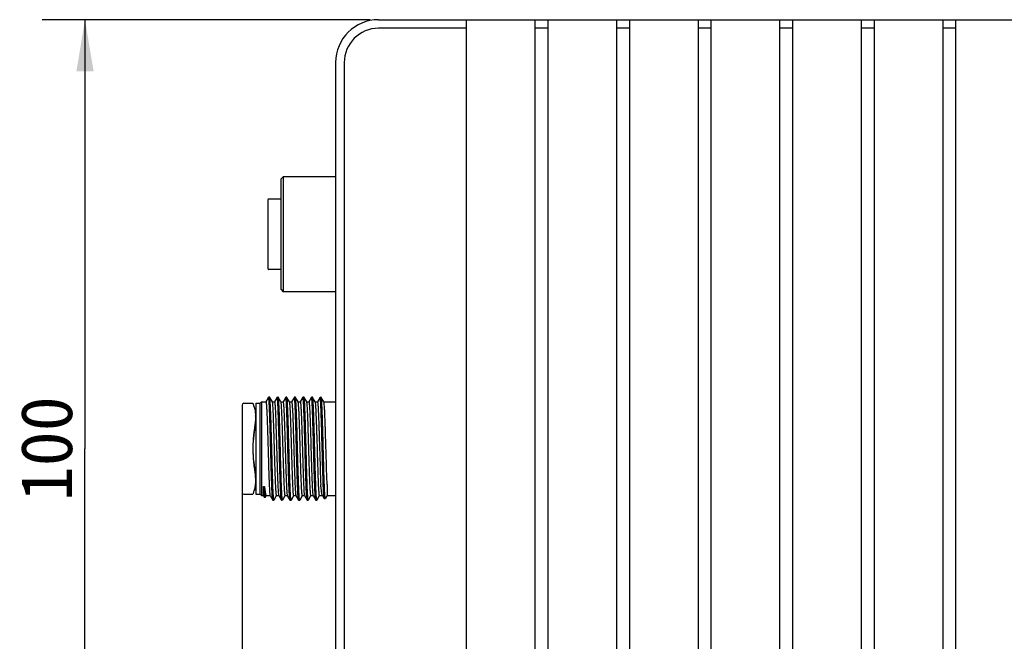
# Model space of a CAD drawing. Header units: millimetres. Extents: x 94 to 391, y 131 to 225.
# Tile 2 of 7: x 94 to 151, y 173 to 209. Entities that reach past the tile are written whole.
import ezdxf

# ---------------------------------------------------------------- set-up
doc = ezdxf.new("R2010")
doc.units = ezdxf.units.MM
doc.header["$LTSCALE"] = 23.1
doc.layers.get('0').update_dxf_attribs({"linetype": 'CONTINUOUS'})
for name, color, linetype in [('00_COMPONENTS', 7, 'CONTINUOUS'), ('03_ALL_AXES', 7, 'CONTINUOUS'), ('10_ALL_CHAMFER', 7, 'CONTINUOUS'), ('51__DRAFT_DIMS', 7, 'CONTINUOUS')]:
    doc.layers.add(name, color=color, linetype=linetype)
doc.styles.get("Standard").update_dxf_attribs({"font": 'simfang.ttf'})
doc.dimstyles.new('DIMSTYLE_1', dxfattribs={"dimtxt": 3, "dimasz": 3, "dimexe": 2.5, "dimexo": 0.5, "dimgap": 0.75, "dimtad": 1, "dimlfac": 2, "dimdsep": 46, "dimtxsty": 'STANDARD', "dimblk": '_FILLED', "dimblk1": '_FILLED', "dimblk2": '_FILLED', "dimcen": 0.09, "dimclrt": 3, "dimazin": 2, "dimtp": 0.5, "dimtm": 0.5, "dimtfac": 1, "dimtofl": 0, "dimtmove": 0, "dimatfit": 3, "dimldrblk": '_FILLED', "dimfxl": 1, "dimtolj": 1, "dimarcsym": 0})
doc.dimstyles.new('DIMSTYLE_2', dxfattribs={"dimtxt": 3, "dimasz": 3, "dimexe": 2.5, "dimexo": 0.5, "dimgap": 0.75, "dimtad": 1, "dimlfac": 2, "dimdsep": 46, "dimtxsty": 'STANDARD', "dimblk": '_FILLED', "dimblk1": '_FILLED', "dimblk2": '_FILLED', "dimcen": 0.09, "dimclrt": 3, "dimazin": 2, "dimtp": 0.3, "dimtm": 0.3, "dimtfac": 1, "dimtofl": 0, "dimtmove": 0, "dimatfit": 3, "dimldrblk": '_FILLED', "dimfxl": 1, "dimtolj": 1, "dimarcsym": 0})

# ---------------------------------------------------------------- blocks, each defined once
blk = doc.blocks.new('_FILLED')
at = {"color": 0, "linetype": 'ByBlock'}
blk.add_solid([(0, 0), (-1, 0.167), (-1, -0.167)], dxfattribs=at)
blk = doc.blocks.new('*D2')
at = {"layer": '51__DRAFT_DIMS', "color": 4, "transparency": 16777216}
for p, q in [((114.005, 208.8), (94.907, 208.8)), ((97.407, 208.8), (97.407, 183.8)), ((97.407, 158.8), (97.407, 183.8)), ((114.005, 158.8), (94.907, 158.8))]:
    blk.add_line(p, q, dxfattribs=at)
at = {"layer": '51__DRAFT_DIMS', "color": 4, "transparency": 16777216, "xscale": 3, "yscale": 3, "zscale": 3}
for p, rotation in [((97.407, 208.8), 90), ((97.407, 158.8), 270)]:
    blk.add_blockref('_FILLED', p, dxfattribs=dict(at, rotation=rotation))
at = {"layer": '51__DRAFT_DIMS', "color": 3, "transparency": 16777216, "insert": (93.657, 183.8), "char_height": 3, "width": 6.60938, "attachment_point": 2, "rotation": 90, "line_spacing_factor": 0.9}
blk.add_mtext('100', dxfattribs=at)
blk = doc.blocks.new('*D3')
at = {"layer": '51__DRAFT_DIMS', "color": 4, "transparency": 16777216}
for p, q in [((106.555, 181.497), (106.555, 136.363)), ((212.005, 160.8), (212.005, 136.363)), ((106.555, 138.863), (159.28, 138.863)), ((212.005, 138.863), (159.28, 138.863))]:
    blk.add_line(p, q, dxfattribs=at)
at = {"layer": '51__DRAFT_DIMS', "color": 4, "transparency": 16777216, "xscale": 3, "yscale": 3, "zscale": 3, "rotation": 180}
blk.add_blockref('_FILLED', (106.555, 138.863), dxfattribs=at)
at = {"layer": '51__DRAFT_DIMS', "color": 4, "transparency": 16777216, "xscale": 3, "yscale": 3, "zscale": 3}
blk.add_blockref('_FILLED', (212.005, 138.863), dxfattribs=at)
at = {"layer": '51__DRAFT_DIMS', "color": 3, "transparency": 16777216, "insert": (159.28, 142.613), "char_height": 3, "width": 11.01562, "attachment_point": 2, "line_spacing_factor": 0.9}
blk.add_mtext('210.9', dxfattribs=at)

msp = doc.modelspace()

# ---------------------------------------------------------------- linework, layer by layer
at = {"layer": '00_COMPONENTS', "color": 7}
for p, q in [((108.8045, 199.5001), (108.9545, 199.6501)), ((108.9545, 199.6501), (108.9545, 192.9501)), ((112.0045, 199.6501), (108.9545, 199.6501)), ((108.8045, 199.5001), (108.8045, 193.1001)), ((108.0545, 198.3001), (108.0545, 194.3001)), ((108.8045, 198.3501), (108.1045, 198.3501)), ((108.8045, 194.2501), (108.1045, 194.2501)), ((108.8045, 193.1001), (108.9545, 192.9501)), ((112.0045, 192.9501), (108.9545, 192.9501)), ((106.6545, 186.4501), (107.1853, 186.4501)), ((107.3545, 186.4501), (107.3545, 181.1501)), ((107.3545, 186.4501), (107.6003, 186.4501)), ((107.6003, 186.4501), (107.6795, 186.5294)), ((107.6003, 181.1501), (107.6003, 186.4501)), ((107.6795, 186.5294), (107.6795, 181.0709)), ((107.6795, 186.5294), (107.942, 186.5294)), ((108.0802, 186.7718), (107.9405, 186.5302)), ((108.0946, 186.7968), (108.0802, 186.7718)), ((108.0983, 186.8), (108.0946, 186.7968)), ((108.1608, 186.8), (108.0983, 186.8)), ((108.3211, 186.5259), (108.1644, 186.7968)), ((108.3171, 186.5294), (108.442, 186.5294)), ((108.5802, 186.772), (108.4405, 186.5302)), ((108.5946, 186.797), (108.5802, 186.772)), ((108.6608, 186.8001), (108.6221, 186.8001)), ((108.6644, 186.797), (108.6608, 186.8002)), ((108.8211, 186.5259), (108.6644, 186.797)), ((108.8171, 186.5294), (108.942, 186.5294)), ((109.0802, 186.7719), (108.9405, 186.5302)), ((109.0946, 186.7968), (109.0802, 186.7719)), ((109.0983, 186.8), (109.0946, 186.7968)), ((109.1608, 186.8), (109.0983, 186.8)), ((109.3211, 186.5259), (109.1644, 186.7968)), ((109.3171, 186.5294), (109.442, 186.5294)), ((109.5802, 186.7719), (109.4405, 186.5302)), ((109.5946, 186.7969), (109.5802, 186.7719)), ((109.6608, 186.8001), (109.5983, 186.8001)), ((109.6644, 186.797), (109.6608, 186.8001)), ((109.8211, 186.5259), (109.6644, 186.7969)), ((109.8171, 186.5294), (109.942, 186.5294)), ((110.0802, 186.7719), (109.9405, 186.5302)), ((110.0946, 186.7969), (110.0802, 186.7719)), ((110.0983, 186.8001), (110.0946, 186.7969)), ((110.1608, 186.8001), (110.0983, 186.8001)), ((110.3211, 186.5259), (110.1644, 186.7969)), ((110.3171, 186.5294), (110.442, 186.5294)), ((110.5802, 186.772), (110.4405, 186.5302)), ((110.5946, 186.7969), (110.5802, 186.772)), ((110.6607, 186.8001), (110.5982, 186.8001)), ((110.6644, 186.797), (110.6607, 186.8001)), ((110.821, 186.5259), (110.6644, 186.7969)), ((110.8171, 186.5294), (110.942, 186.5294)), ((111.0802, 186.7719), (110.9405, 186.5302)), ((111.0946, 186.7968), (111.0802, 186.7719)), ((111.0983, 186.8), (111.0946, 186.7968)), ((111.1608, 186.8), (111.1216, 186.8)), ((111.3211, 186.5258), (111.1645, 186.7969)), ((111.3171, 186.5294), (112.0045, 186.5294)), ((106.5545, 186.35), (106.5545, 181.2501)), ((107.2736, 186.1751), (107.3545, 186.1751)), ((107.3471, 185.6567), (107.3423, 185.7103)), ((110.8879, 185.5172), (110.8872, 185.5366)), ((110.8893, 185.4804), (110.8879, 185.5172)), ((110.8939, 185.3535), (110.8893, 185.4804)), ((110.8943, 185.3413), (110.8939, 185.3535)), ((110.8987, 185.2153), (110.8943, 185.3413)), ((110.9003, 185.1669), (110.8987, 185.2153)), ((111.012, 185.5378), (111.0131, 185.5091)), ((111.0131, 185.5091), (111.0175, 185.3879)), ((111.0175, 185.3879), (111.0196, 185.3307)), ((111.0196, 185.3307), (111.0252, 185.168)), ((110.9007, 185.1552), (110.9003, 185.1669)), ((110.9098, 184.8775), (110.9007, 185.1552)), ((110.911, 184.8397), (110.9098, 184.8775)), ((110.9113, 184.8298), (110.911, 184.8397)), ((110.912, 184.8077), (110.9113, 184.8298)), ((110.9129, 184.7782), (110.912, 184.8077)), ((110.9136, 184.7579), (110.9129, 184.7782)), ((110.9151, 184.7092), (110.9136, 184.7579)), ((110.9156, 184.6915), (110.9151, 184.7092)), ((110.9158, 184.6842), (110.9156, 184.6915)), ((110.9161, 184.6763), (110.9158, 184.6842)), ((110.9167, 184.6546), (110.9161, 184.677)), ((110.9176, 184.6271), (110.9167, 184.6546)), ((111.0252, 185.168), (111.026, 185.1421)), ((111.026, 185.1421), (111.0269, 185.1156)), ((111.0269, 185.1156), (111.0278, 185.0881)), ((111.0278, 185.0881), (111.0286, 185.065)), ((111.0286, 185.065), (111.0307, 185.002)), ((111.0307, 185.002), (111.0315, 184.9752)), ((111.0315, 184.9752), (111.0325, 184.9447)), ((111.0325, 184.9447), (111.0346, 184.8784)), ((111.0346, 184.8784), (111.0361, 184.8306)), ((111.0361, 184.8306), (111.039, 184.7398)), ((111.039, 184.7398), (111.0399, 184.7098)), ((111.0399, 184.7098), (111.0401, 184.7028)), ((111.0401, 184.7032), (111.0407, 184.6845)), ((111.0407, 184.6845), (111.041, 184.6756)), ((111.041, 184.6756), (111.0417, 184.6523)), ((111.0417, 184.6523), (111.0424, 184.628)), ((110.9181, 184.609), (110.9176, 184.6271)), ((110.9185, 184.5977), (110.9181, 184.6096)), ((110.9187, 184.5914), (110.9185, 184.5977)), ((110.919, 184.5796), (110.9187, 184.5918)), ((110.9194, 184.5682), (110.919, 184.5796)), ((110.92, 184.5493), (110.9194, 184.5682)), ((110.9202, 184.5411), (110.92, 184.5493)), ((110.9208, 184.521), (110.9202, 184.5411)), ((110.9211, 184.5112), (110.9208, 184.521)), ((110.9215, 184.4986), (110.9211, 184.5112)), ((110.9231, 184.444), (110.9215, 184.4986)), ((110.9252, 184.3758), (110.9231, 184.444)), ((110.9264, 184.336), (110.9252, 184.3758)), ((110.9268, 184.3224), (110.9264, 184.336)), ((110.9269, 184.3168), (110.9268, 184.3224)), ((110.9275, 184.2967), (110.9269, 184.3169)), ((110.9279, 184.284), (110.9275, 184.2967)), ((110.9392, 183.9002), (110.9279, 184.284)), ((111.0424, 184.628), (111.0427, 184.6183)), ((111.0427, 184.6183), (111.0429, 184.6129)), ((111.0429, 184.6135), (111.0451, 184.5419)), ((111.0451, 184.5419), (111.0455, 184.5286)), ((111.0455, 184.5286), (111.046, 184.5118)), ((111.046, 184.5118), (111.048, 184.4447)), ((111.048, 184.4447), (111.0519, 184.3126)), ((111.0519, 184.3126), (111.0524, 184.2973)), ((111.0524, 184.2973), (111.0528, 184.2847)), ((111.0528, 184.2847), (111.0571, 184.1365)), ((111.0571, 184.1365), (111.0584, 184.0933)), ((111.0584, 184.0933), (111.0649, 183.872)), ((110.9458, 183.6731), (110.9392, 183.9002)), ((110.9462, 183.6593), (110.9458, 183.6731)), ((110.9474, 183.6178), (110.9462, 183.6593)), ((110.9487, 183.5736), (110.9474, 183.6178)), ((110.9512, 183.4872), (110.9487, 183.5736)), ((111.0649, 183.872), (111.0667, 183.8081)), ((111.0667, 183.8081), (111.0755, 183.5082)), ((111.0755, 183.5082), (111.084, 183.2204)), ((110.952, 183.4617), (110.9512, 183.4872)), ((110.9525, 183.4427), (110.952, 183.4617)), ((110.9538, 183.3985), (110.9525, 183.4427)), ((110.9544, 183.381), (110.9538, 183.3985)), ((110.9559, 183.3278), (110.9544, 183.381)), ((110.9568, 183.299), (110.9559, 183.3278)), ((110.9571, 183.2893), (110.9568, 183.299)), ((110.9584, 183.2448), (110.9571, 183.2893)), ((110.9592, 183.2166), (110.9584, 183.2448)), ((110.962, 183.1237), (110.9592, 183.2166)), ((110.9623, 183.114), (110.962, 183.1237)), ((110.9648, 183.0315), (110.9623, 183.114)), ((110.9675, 182.9441), (110.9648, 183.0315)), ((110.9683, 182.9163), (110.9675, 182.9441)), ((111.084, 183.2204), (111.0843, 183.2111)), ((111.0843, 183.2111), (111.0931, 182.9202)), ((110.9691, 182.893), (110.9683, 182.9163)), ((110.9697, 182.871), (110.9691, 182.893)), ((110.9707, 182.8406), (110.9697, 182.871)), ((110.9712, 182.8233), (110.9707, 182.8406)), ((110.9773, 182.6308), (110.9712, 182.8233)), ((110.9776, 182.6216), (110.9773, 182.6308)), ((110.9782, 182.6041), (110.9776, 182.6216)), ((110.9807, 182.5287), (110.9782, 182.6041)), ((110.984, 182.4276), (110.9807, 182.5287)), ((110.9876, 182.3239), (110.984, 182.4276)), ((111.0931, 182.9202), (111.1029, 182.608)), ((111.1029, 182.608), (111.1037, 182.585)), ((110.9883, 182.3035), (110.9876, 182.3239)), ((110.9891, 182.2806), (110.9883, 182.3035)), ((110.9904, 182.2429), (110.9891, 182.2806)), ((110.9926, 182.1828), (110.9904, 182.2429)), ((110.9959, 182.0914), (110.9926, 182.1828)), ((110.9968, 182.069), (110.9959, 182.0914)), ((110.9976, 182.0464), (110.9968, 182.069)), ((110.9978, 182.0424), (110.9976, 182.047)), ((111.0013, 181.9528), (110.9978, 182.0424)), ((111.0014, 181.949), (111.0013, 181.954)), ((111.0031, 181.9063), (111.0014, 181.949)), ((107.2726, 181.4251), (107.3545, 181.4251)), ((107.7979, 181.0709), (107.7979, 181.5997)), ((107.7979, 181.5997), (107.8604, 181.5997)), ((111.2923, 181.5113), (111.3548, 181.5113)), ((111.5112, 181.7179), (111.5112, 181.0709)), ((106.6545, 181.1501), (107.1853, 181.1501)), ((107.3545, 181.1501), (107.6003, 181.1501)), ((107.6003, 181.1501), (107.6795, 181.0709)), ((107.6795, 181.0709), (107.7979, 181.0709)), ((107.7979, 181.0709), (107.8483, 180.9836)), ((107.8522, 180.9803), (107.9147, 180.9803)), ((107.9185, 180.9835), (107.9147, 180.9802)), ((107.9185, 180.9836), (107.9364, 181.0145)), ((107.9364, 181.0145), (107.9671, 181.0674)), ((107.9612, 181.0709), (108.192, 181.0709)), ((108.188, 181.0743), (108.3446, 180.8033)), ((108.3483, 180.8002), (108.4108, 180.8002)), ((108.4144, 180.8033), (108.4108, 180.8001)), ((108.4144, 180.8033), (108.4322, 180.8341)), ((108.4322, 180.8341), (108.5686, 181.07)), ((108.5671, 181.0709), (108.692, 181.0709)), ((108.6879, 181.0744), (108.8446, 180.8033)), ((108.8482, 180.8002), (108.8446, 180.8033)), ((108.8482, 180.8002), (108.8893, 180.8002)), ((108.9144, 180.8033), (108.9107, 180.8001)), ((108.9144, 180.8033), (108.9322, 180.8341)), ((108.9322, 180.8341), (109.0686, 181.07)), ((109.0671, 181.0709), (109.192, 181.0709)), ((109.188, 181.0743), (109.3446, 180.8034)), ((109.3483, 180.8002), (109.3446, 180.8034)), ((109.3483, 180.8002), (109.4108, 180.8002)), ((109.4144, 180.8033), (109.4108, 180.8002)), ((109.4145, 180.8034), (109.4322, 180.8341)), ((109.4322, 180.8341), (109.5686, 181.07)), ((109.5671, 181.0709), (109.692, 181.0709)), ((109.688, 181.0744), (109.8446, 180.8034)), ((109.8483, 180.8002), (109.8446, 180.8034)), ((109.8483, 180.8002), (109.9108, 180.8002)), ((109.9144, 180.8034), (109.9108, 180.8002)), ((109.9144, 180.8034), (109.9322, 180.8342)), ((109.9322, 180.8342), (110.0686, 181.07)), ((110.0671, 181.0709), (110.192, 181.0709)), ((110.188, 181.0743), (110.3446, 180.8033)), ((110.3483, 180.8001), (110.4108, 180.8001)), ((110.4144, 180.8032), (110.4108, 180.8001)), ((110.4144, 180.8033), (110.4322, 180.8341)), ((110.4322, 180.8341), (110.5686, 181.07)), ((110.5671, 181.0709), (110.692, 181.0709)), ((110.6879, 181.0744), (110.8446, 180.8034)), ((110.8483, 180.8002), (110.8446, 180.8034)), ((110.8483, 180.8002), (110.9108, 180.8002)), ((110.9144, 180.8033), (110.9107, 180.8002)), ((110.9144, 180.8034), (110.9322, 180.8342)), ((110.9322, 180.8342), (111.0686, 181.07)), ((111.0671, 181.0709), (111.2399, 181.0709)), ((111.2319, 181.0847), (111.2399, 181.0709)), ((111.2399, 181.0709), (111.3408, 180.897)), ((111.3445, 180.8938), (111.3408, 180.897)), ((111.3445, 180.8938), (111.407, 180.8938)), ((111.4108, 180.897), (111.407, 180.8937)), ((111.5112, 181.0709), (111.4108, 180.897)), ((111.5112, 181.0709), (112.0045, 181.0709))]:
    msp.add_line(p, q, dxfattribs=at)
for centre, radius, start, end in [((108.1045, 198.3001), 0.05, 90, 180), ((108.1045, 194.3001), 0.05, 180, 270), ((106.6545, 186.3501), 0.1, 90, 180), ((110.7709, 187.5001), 3.7385, 199.330569, 200.119744), ((106.6545, 181.2501), 0.1, 180, 270), ((134.1951, 182.8121), 26.425, 182.62951, 182.925581), ((133.1992, 182.7622), 25.3655, 182.626746, 182.932455)]:
    msp.add_arc(centre, radius, start, end, dxfattribs=at)
for points, knots in [([(107.1853, 186.4501), (107.1855, 186.4501), (107.1853, 186.4485), (107.1863, 186.4469), (107.1869, 186.4428), (107.1891, 186.4351), (107.1926, 186.4213), (107.1985, 186.4007), (107.2063, 186.3741), (107.2164, 186.3419), (107.2288, 186.304), (107.2381, 186.277), (107.2432, 186.2626)], [0, 0, 0, 0, 0.0038987, 0.0156008, 0.0351165, 0.0624573, 0.1406661, 0.2503001, 0.3912555, 0.563395, 0.7665055, 1, 1, 1, 1]), ([(107.942, 186.5294), (107.9436, 186.5294), (107.9473, 186.5244), (107.9502, 186.5149), (107.9541, 186.4987), (107.9596, 186.4652), (107.9662, 186.4075), (107.9736, 186.3204), (107.9811, 186.2097), (107.9886, 186.0766), (107.9962, 185.9222), (108.0069, 185.6783), (108.0198, 185.3327), (108.0348, 184.8785), (108.0499, 184.3841), (108.065, 183.868), (108.0801, 183.3494), (108.0951, 182.8475), (108.1102, 182.3811), (108.1251, 181.9675), (108.1381, 181.663), (108.1489, 181.4573), (108.1564, 181.3347), (108.164, 181.2353), (108.1709, 181.1593), (108.1787, 181.1087), (108.1835, 181.0822), (108.188, 181.0743)], [0, 0, 0, 0, 0.0009129, 0.002797, 0.0057862, 0.0099024, 0.0215207, 0.0375798, 0.0579331, 0.0824096, 0.1107711, 0.1427608, 0.2164035, 0.3006092, 0.392246, 0.4879057, 0.5840335, 0.6770566, 0.7635147, 0.8401941, 0.9042519, 0.9307877, 0.9533173, 0.9716352, 0.9855862, 0.9950442, 1, 1, 1, 1]), ([(108.113, 186.7491), (108.1111, 186.7619), (108.1082, 186.7787), (108.1034, 186.795), (108.0999, 186.8), (108.0983, 186.8)], [0, 0, 0, 0, 0.7200107, 0.9098058, 1, 1, 1, 1]), ([(108.3391, 180.8199), (108.3359, 180.8338), (108.3308, 180.8697), (108.3203, 180.9715), (108.3087, 181.1535), (108.2951, 181.4327), (108.2815, 181.7865), (108.2677, 182.2035), (108.2486, 182.8469), (108.2259, 183.6995), (108.2033, 184.5575), (108.1843, 185.2178), (108.1705, 185.6563), (108.1567, 186.0365), (108.1433, 186.3463), (108.1298, 186.576), (108.1199, 186.7014), (108.113, 186.7491)], [0, 0, 0, 0, 0.0072124, 0.0183022, 0.0517534, 0.0993598, 0.1596338, 0.2306898, 0.3103059, 0.484986, 0.6618758, 0.7441841, 0.8188976, 0.8836702, 0.9364706, 0.9756522, 1, 1, 1, 1]), ([(108.395, 180.8589), (108.3881, 180.9102), (108.3779, 181.0437), (108.3641, 181.2867), (108.3504, 181.6119), (108.3364, 182.0085), (108.3223, 182.4638), (108.3081, 182.9628), (108.294, 183.4891), (108.2798, 184.0256), (108.2656, 184.5547), (108.2515, 185.0592), (108.2374, 185.5225), (108.2233, 185.9295), (108.2112, 186.2272), (108.201, 186.4273), (108.194, 186.5461), (108.1869, 186.6421), (108.1804, 186.7154), (108.1731, 186.764), (108.1687, 186.7894), (108.1644, 186.7969)], [0, 0, 0, 0, 0.0261195, 0.0675175, 0.1228625, 0.1903686, 0.2678403, 0.3527399, 0.4422909, 0.533568, 0.6235965, 0.7094337, 0.7882679, 0.8575238, 0.9149539, 0.938635, 0.9586918, 0.9749562, 0.9873133, 0.9956646, 1, 1, 1, 1]), ([(108.5671, 181.0709), (108.5654, 181.0709), (108.5617, 181.0758), (108.5588, 181.0853), (108.5549, 181.1015), (108.5494, 181.135), (108.5429, 181.1927), (108.5355, 181.2798), (108.528, 181.3905), (108.5204, 181.5236), (108.5128, 181.6779), (108.5022, 181.9217), (108.4892, 182.2672), (108.4742, 182.7213), (108.4592, 183.2156), (108.4441, 183.7316), (108.429, 184.2502), (108.4139, 184.752), (108.3989, 185.2184), (108.3839, 185.632), (108.371, 185.9366), (108.3602, 186.1424), (108.3527, 186.2651), (108.3451, 186.3646), (108.3381, 186.4407), (108.3304, 186.4914), (108.3256, 186.518), (108.3211, 186.5258)], [0, 0, 0, 0, 0.0009156, 0.0027995, 0.0057877, 0.0099024, 0.0215171, 0.0375717, 0.0579195, 0.0823893, 0.1107433, 0.1427247, 0.2163492, 0.300536, 0.3921546, 0.4877987, 0.583915, 0.6769322, 0.7633913, 0.8400795, 0.9041544, 0.9307018, 0.9532453, 0.9715789, 0.9855474, 0.9950242, 1, 1, 1, 1]), ([(108.442, 186.5294), (108.4436, 186.5294), (108.4473, 186.5244), (108.4502, 186.5149), (108.4541, 186.4987), (108.4596, 186.4652), (108.4662, 186.4075), (108.4736, 186.3204), (108.4811, 186.2097), (108.4886, 186.0766), (108.4962, 185.9223), (108.5069, 185.6785), (108.5198, 185.333), (108.5348, 184.8788), (108.5499, 184.3845), (108.565, 183.8685), (108.5801, 183.3499), (108.5951, 182.848), (108.6102, 182.3816), (108.6251, 181.968), (108.6381, 181.6635), (108.6489, 181.4576), (108.6564, 181.335), (108.664, 181.2355), (108.6709, 181.1595), (108.6786, 181.1088), (108.6834, 181.0822), (108.6879, 181.0744)], [0, 0, 0, 0, 0.0009128, 0.0027965, 0.0057852, 0.0099006, 0.0215166, 0.0375726, 0.057922, 0.0823938, 0.11075, 0.142734, 0.216364, 0.3005565, 0.3921807, 0.4878296, 0.5839495, 0.6769687, 0.7634277, 0.8401134, 0.9041834, 0.9307275, 0.953267, 0.9715961, 0.9855594, 0.9950301, 1, 1, 1, 1]), ([(108.6104, 186.7654), (108.6088, 186.7741), (108.6066, 186.7839), (108.6018, 186.8), (108.5983, 186.8)], [0, 0, 0, 0, 0.7155914, 1, 1, 1, 1]), ([(108.617, 186.7176), (108.6164, 186.7222), (108.6145, 186.7382), (108.6123, 186.7541), (108.6104, 186.7654)], [0, 0, 0, 0, 0.2889289, 1, 1, 1, 1]), ([(108.8348, 180.8429), (108.8281, 180.8857), (108.8186, 180.9994), (108.8055, 181.209), (108.7926, 181.4943), (108.7794, 181.8469), (108.7661, 182.2566), (108.7477, 182.881), (108.7258, 183.7048), (108.7001, 184.6776), (108.6779, 185.4435), (108.659, 185.9772), (108.646, 186.2896), (108.633, 186.5294), (108.6231, 186.6639), (108.617, 186.7176)], [0, 0, 0, 0, 0.022076, 0.0581409, 0.1071874, 0.1677948, 0.2381951, 0.3163336, 0.4865407, 0.6587058, 0.8128739, 0.8774952, 0.9312065, 0.9724391, 1, 1, 1, 1]), ([(108.8907, 180.8952), (108.8844, 180.9544), (108.8741, 181.1018), (108.8606, 181.3631), (108.847, 181.7012), (108.8275, 182.2727), (108.8096, 182.9054), (108.7916, 183.5794), (108.7777, 184.1063), (108.7637, 184.6234), (108.7498, 185.1147), (108.736, 185.5645), (108.7222, 185.9588), (108.7103, 186.2468), (108.7003, 186.4402), (108.6934, 186.5548), (108.6864, 186.6475), (108.68, 186.7182), (108.6729, 186.7651), (108.6686, 186.7897), (108.6644, 186.7969)], [0, 0, 0, 0, 0.0302539, 0.0750091, 0.1328824, 0.202071, 0.3653579, 0.4543201, 0.5444754, 0.6329769, 0.7170421, 0.7940297, 0.8615197, 0.9173881, 0.9403952, 0.9598739, 0.9756617, 0.9876552, 0.9957733, 1, 1, 1, 1]), ([(109.0671, 181.0709), (109.0654, 181.0709), (109.0617, 181.0758), (109.0588, 181.0853), (109.0549, 181.1016), (109.0494, 181.1351), (109.0428, 181.1928), (109.0355, 181.2799), (109.028, 181.3906), (109.0204, 181.5237), (109.0128, 181.6781), (109.0022, 181.9219), (108.9892, 182.2676), (108.9742, 182.7218), (108.9591, 183.2162), (108.9441, 183.7323), (108.929, 184.251), (108.9139, 184.7528), (108.8989, 185.2193), (108.8839, 185.6329), (108.8709, 185.9373), (108.8601, 186.1431), (108.8527, 186.2656), (108.845, 186.365), (108.8381, 186.441), (108.8304, 186.4916), (108.8256, 186.5181), (108.8211, 186.5259)], [0, 0, 0, 0, 0.0009111, 0.0027951, 0.0057846, 0.0099013, 0.0215204, 0.0375804, 0.0579348, 0.0824126, 0.1107756, 0.142767, 0.2164132, 0.3006228, 0.3922632, 0.4879261, 0.5840563, 0.6770807, 0.7635387, 0.8402166, 0.9042712, 0.9308048, 0.9533318, 0.9716468, 0.9855944, 0.9950482, 1, 1, 1, 1]), ([(108.942, 186.5294), (108.9436, 186.5294), (108.9473, 186.5244), (108.9503, 186.5149), (108.9542, 186.4987), (108.9596, 186.4652), (108.9662, 186.4075), (108.9736, 186.3204), (108.9811, 186.2097), (108.9886, 186.0766), (108.9962, 185.9223), (109.0069, 185.6784), (109.0198, 185.3329), (109.0348, 184.8787), (109.0499, 184.3844), (109.065, 183.8683), (109.0801, 183.3497), (109.0951, 182.8479), (109.1102, 182.3815), (109.1251, 181.9678), (109.1381, 181.6633), (109.1489, 181.4575), (109.1564, 181.3349), (109.164, 181.2354), (109.1709, 181.1594), (109.1787, 181.1088), (109.1834, 181.0822), (109.1879, 181.0744)], [0, 0, 0, 0, 0.0009143, 0.0027984, 0.0057871, 0.0099027, 0.0215193, 0.0375763, 0.0579271, 0.0824004, 0.1107585, 0.1427444, 0.2163787, 0.3005757, 0.3922041, 0.4878566, 0.5839791, 0.6769995, 0.763458, 0.8401414, 0.904207, 0.9307482, 0.9532841, 0.9716092, 0.9855683, 0.995035, 1, 1, 1, 1]), ([(109.106, 186.7858), (109.105, 186.7895), (109.1038, 186.7943), (109.1, 186.8001), (109.0983, 186.8)], [0, 0, 0, 0, 0.6836383, 1, 1, 1, 1]), ([(109.1123, 186.7533), (109.1118, 186.7566), (109.1101, 186.7675), (109.1081, 186.7784), (109.106, 186.7858)], [0, 0, 0, 0, 0.3018821, 1, 1, 1, 1]), ([(109.1189, 186.6993), (109.1184, 186.7045), (109.1165, 186.7225), (109.1143, 186.7405), (109.1123, 186.7533)], [0, 0, 0, 0, 0.2844596, 1, 1, 1, 1]), ([(109.3385, 180.8229), (109.3354, 180.837), (109.3304, 180.8728), (109.3202, 180.9726), (109.309, 181.1489), (109.2958, 181.4181), (109.2825, 181.7579), (109.2691, 182.1583), (109.2506, 182.7775), (109.2284, 183.6032), (109.2026, 184.5869), (109.1768, 185.478), (109.1548, 186.1131), (109.135, 186.4974), (109.125, 186.6411), (109.1189, 186.6993)], [0, 0, 0, 0, 0.0073584, 0.018387, 0.0511837, 0.0974639, 0.1558635, 0.2246553, 0.3017975, 0.47183, 0.6459671, 0.803733, 0.9265522, 0.9701263, 1, 1, 1, 1]), ([(109.1748, 186.7533), (109.1734, 186.7628), (109.1707, 186.7774), (109.1671, 186.7922), (109.1644, 186.7969)], [0, 0, 0, 0, 0.6377625, 1, 1, 1, 1]), ([(109.3943, 180.8642), (109.3879, 180.9138), (109.378, 181.0408), (109.3649, 181.2704), (109.3519, 181.575), (109.3328, 182.103), (109.3105, 182.8672), (109.2846, 183.8438), (109.2625, 184.6749), (109.2441, 185.3075), (109.2307, 185.7242), (109.2173, 186.0839), (109.2043, 186.3759), (109.1912, 186.5915), (109.1815, 186.7089), (109.1748, 186.7533)], [0, 0, 0, 0, 0.0254221, 0.0648214, 0.117067, 0.1805989, 0.3337248, 0.506227, 0.6778271, 0.756919, 0.8283613, 0.8900278, 0.9401026, 0.977116, 1, 1, 1, 1]), ([(109.5671, 181.0709), (109.5654, 181.0709), (109.5617, 181.0758), (109.5588, 181.0853), (109.5549, 181.1015), (109.5494, 181.135), (109.5428, 181.1927), (109.5355, 181.2798), (109.528, 181.3905), (109.5204, 181.5236), (109.5128, 181.6779), (109.5022, 181.9218), (109.4892, 182.2673), (109.4742, 182.7215), (109.4592, 183.2158), (109.4441, 183.7318), (109.429, 184.2504), (109.4139, 184.7523), (109.3989, 185.2187), (109.3839, 185.6323), (109.371, 185.9368), (109.3602, 186.1426), (109.3527, 186.2653), (109.3451, 186.3647), (109.3381, 186.4408), (109.3304, 186.4914), (109.3256, 186.518), (109.3211, 186.5259)], [0, 0, 0, 0, 0.0009148, 0.0027988, 0.0057874, 0.0099027, 0.0215187, 0.0375751, 0.057925, 0.0823973, 0.1107542, 0.1427388, 0.2163703, 0.3005644, 0.39219, 0.4878401, 0.5839608, 0.6769802, 0.7634389, 0.8401237, 0.904192, 0.9307349, 0.953273, 0.9716005, 0.9855623, 0.9950319, 1, 1, 1, 1]), ([(109.442, 186.5294), (109.4454, 186.5294), (109.4506, 186.514), (109.4556, 186.4918), (109.4618, 186.448), (109.4651, 186.4152), (109.4669, 186.3958)], [0, 0, 0, 0, 0.0762966, 0.2654584, 0.5736196, 1, 1, 1, 1]), ([(109.4669, 186.3958), (109.4728, 186.3344), (109.4828, 186.1871), (109.5025, 185.8071), (109.5249, 185.1978), (109.5509, 184.3602), (109.5726, 183.6016), (109.5909, 182.9881), (109.6044, 182.5553), (109.618, 182.1599), (109.6314, 181.8138), (109.6431, 181.561), (109.6528, 181.3911), (109.6596, 181.2902), (109.6664, 181.2083), (109.6727, 181.1456), (109.6796, 181.1033), (109.6841, 181.0811), (109.6879, 181.0744)], [0, 0, 0, 0, 0.034745, 0.0830758, 0.2142933, 0.3780794, 0.5549155, 0.641634, 0.7237295, 0.7987407, 0.8644142, 0.918782, 0.9412096, 0.960227, 0.9757037, 0.9875303, 0.9956256, 1, 1, 1, 1]), ([(109.6101, 186.7669), (109.6086, 186.7753), (109.6065, 186.7847), (109.6017, 186.8001), (109.5983, 186.8001)], [0, 0, 0, 0, 0.7146578, 1, 1, 1, 1]), ([(109.6167, 186.7199), (109.6162, 186.7245), (109.6143, 186.7401), (109.6121, 186.7558), (109.6101, 186.7669)], [0, 0, 0, 0, 0.2890899, 1, 1, 1, 1]), ([(109.6233, 186.6532), (109.6227, 186.6594), (109.6208, 186.6816), (109.6186, 186.7039), (109.6167, 186.7199)], [0, 0, 0, 0, 0.2771107, 1, 1, 1, 1]), ([(109.8446, 180.8034), (109.8406, 180.8104), (109.8363, 180.8342), (109.8293, 180.8795), (109.823, 180.9476), (109.8162, 181.0367), (109.8095, 181.1468), (109.7997, 181.3327), (109.788, 181.6098), (109.7745, 181.9898), (109.761, 182.4243), (109.7474, 182.9002), (109.7338, 183.4033), (109.7202, 183.9183), (109.7024, 184.5842), (109.6813, 185.3333), (109.6589, 186.0046), (109.6392, 186.4234), (109.6291, 186.5856), (109.6233, 186.6532)], [0, 0, 0, 0, 0.004158, 0.0120674, 0.0237135, 0.0390364, 0.057921, 0.0802231, 0.1344223, 0.2000034, 0.2749938, 0.3571333, 0.4439453, 0.5328222, 0.6210876, 0.7852233, 0.9167689, 0.9652028, 1, 1, 1, 1]), ([(109.6857, 186.6533), (109.6842, 186.6718), (109.6811, 186.7046), (109.6761, 186.7473), (109.6709, 186.7766), (109.6672, 186.7921), (109.6644, 186.797)], [0, 0, 0, 0, 0.3831854, 0.6782306, 0.8838694, 1, 1, 1, 1]), ([(109.891, 180.892), (109.8854, 180.9438), (109.876, 181.0715), (109.8575, 181.4137), (109.8367, 181.9831), (109.8125, 182.7917), (109.7883, 183.7043), (109.7638, 184.6267), (109.74, 185.464), (109.7158, 186.1297), (109.6983, 186.5066), (109.6857, 186.6533)], [0, 0, 0, 0, 0.0271308, 0.0666066, 0.1782983, 0.3236124, 0.4875729, 0.653311, 0.803742, 0.9234165, 1, 1, 1, 1]), ([(109.8421, 186.3958), (109.8405, 186.4124), (109.8375, 186.4419), (109.8326, 186.4804), (109.8275, 186.5071), (109.8238, 186.5213), (109.8211, 186.5259)], [0, 0, 0, 0, 0.379827, 0.673389, 0.8798474, 1, 1, 1, 1]), ([(110.0671, 181.0709), (110.0656, 181.0709), (110.0622, 181.0748), (110.0575, 181.0887), (110.0514, 181.1204), (110.045, 181.1728), (110.0381, 181.2462), (110.0313, 181.3393), (110.0244, 181.4516), (110.0174, 181.5822), (110.0077, 181.79), (109.9958, 182.0866), (109.982, 182.4804), (109.9682, 182.9152), (109.9544, 183.3776), (109.9406, 183.8531), (109.9225, 184.4708), (109.9011, 185.1675), (109.8784, 185.7924), (109.8583, 186.1822), (109.848, 186.333), (109.8421, 186.3958)], [0, 0, 0, 0, 0.0008274, 0.0024649, 0.008581, 0.0185708, 0.0323943, 0.049944, 0.0710987, 0.0956925, 0.1235308, 0.1880745, 0.2627214, 0.3451505, 0.4328005, 0.5229437, 0.6127728, 0.7804103, 0.9150062, 0.9645265, 1, 1, 1, 1]), ([(109.942, 186.5294), (109.9436, 186.5294), (109.9473, 186.5244), (109.9502, 186.5149), (109.9541, 186.4987), (109.9596, 186.4652), (109.9662, 186.4075), (109.9736, 186.3203), (109.9811, 186.2096), (109.9886, 186.0765), (109.9962, 185.9222), (110.0069, 185.6783), (110.0198, 185.3326), (110.0348, 184.8784), (110.0499, 184.384), (110.065, 183.8678), (110.0801, 183.3492), (110.0952, 182.8473), (110.1102, 182.3809), (110.1251, 181.9673), (110.1381, 181.6629), (110.1489, 181.4571), (110.1564, 181.3346), (110.164, 181.2352), (110.1709, 181.1592), (110.1787, 181.1086), (110.1835, 181.0821), (110.188, 181.0743)], [0, 0, 0, 0, 0.0009111, 0.0027952, 0.0057848, 0.0099016, 0.0215211, 0.0375815, 0.0579365, 0.0824149, 0.1107786, 0.1427709, 0.2164189, 0.3006304, 0.3922726, 0.487937, 0.5840683, 0.6770933, 0.7635512, 0.8402281, 0.904281, 0.9308133, 0.9533389, 0.9716523, 0.9855981, 0.9950502, 1, 1, 1, 1]), ([(110.1075, 186.7801), (110.1063, 186.7851), (110.1048, 186.7914), (110.1006, 186.8001), (110.0983, 186.8001)], [0, 0, 0, 0, 0.6971139, 1, 1, 1, 1]), ([(110.1141, 186.741), (110.1136, 186.7449), (110.1117, 186.758), (110.1095, 186.771), (110.1075, 186.7801)], [0, 0, 0, 0, 0.297688, 1, 1, 1, 1]), ([(110.3392, 180.8198), (110.336, 180.8335), (110.3308, 180.8691), (110.3204, 180.9699), (110.3089, 181.1502), (110.2953, 181.427), (110.2818, 181.7778), (110.268, 182.1916), (110.2491, 182.8306), (110.2265, 183.6788), (110.2, 184.6814), (110.1771, 185.4695), (110.1576, 186.0144), (110.1442, 186.3278), (110.1308, 186.5623), (110.1208, 186.6913), (110.1141, 186.741)], [0, 0, 0, 0, 0.0071558, 0.0181435, 0.0513284, 0.0985778, 0.158435, 0.2290273, 0.3081576, 0.4820127, 0.6585137, 0.815847, 0.88108, 0.9345439, 0.9745861, 1, 1, 1, 1]), ([(110.395, 180.8586), (110.3881, 180.9098), (110.3779, 181.0431), (110.3641, 181.2858), (110.3504, 181.6109), (110.3364, 182.0075), (110.3223, 182.4628), (110.3082, 182.9617), (110.294, 183.4881), (110.2798, 184.0247), (110.2656, 184.5539), (110.2515, 185.0585), (110.2374, 185.522), (110.2234, 185.9291), (110.2112, 186.2269), (110.201, 186.4271), (110.194, 186.5459), (110.1869, 186.642), (110.1804, 186.7153), (110.1731, 186.7639), (110.1687, 186.7894), (110.1644, 186.7969)], [0, 0, 0, 0, 0.0260493, 0.0674098, 0.1227438, 0.1902387, 0.2676938, 0.3525874, 0.4421408, 0.5334301, 0.6234748, 0.7093303, 0.788193, 0.8574815, 0.9149203, 0.938601, 0.9586528, 0.9749275, 0.9872862, 0.9956459, 1, 1, 1, 1]), ([(110.5671, 181.0709), (110.5654, 181.0709), (110.5617, 181.0758), (110.5588, 181.0853), (110.5549, 181.1015), (110.5494, 181.135), (110.5428, 181.1927), (110.5355, 181.2798), (110.528, 181.3905), (110.5204, 181.5236), (110.5128, 181.6779), (110.5022, 181.9217), (110.4892, 182.2672), (110.4742, 182.7213), (110.4592, 183.2156), (110.4441, 183.7316), (110.429, 184.2502), (110.4139, 184.752), (110.3989, 185.2184), (110.3839, 185.6321), (110.371, 185.9366), (110.3602, 186.1425), (110.3527, 186.2651), (110.3451, 186.3646), (110.3381, 186.4407), (110.3304, 186.4914), (110.3257, 186.518), (110.3211, 186.5258)], [0, 0, 0, 0, 0.0009141, 0.0027979, 0.0057862, 0.0099012, 0.0215162, 0.037571, 0.057919, 0.0823891, 0.1107434, 0.1427252, 0.2163505, 0.3005382, 0.3921576, 0.4878025, 0.5839194, 0.676937, 0.7633962, 0.8400841, 0.9041585, 0.9307055, 0.9532484, 0.9715816, 0.9855493, 0.995025, 1, 1, 1, 1]), ([(110.442, 186.5294), (110.4436, 186.5294), (110.4473, 186.5244), (110.4503, 186.5149), (110.4542, 186.4987), (110.4596, 186.4652), (110.4662, 186.4075), (110.4736, 186.3204), (110.4811, 186.2098), (110.4886, 186.0767), (110.4962, 185.9224), (110.5069, 185.6786), (110.5198, 185.3331), (110.5348, 184.879), (110.5499, 184.3847), (110.565, 183.8687), (110.5801, 183.3501), (110.5951, 182.8483), (110.6101, 182.3819), (110.6251, 181.9682), (110.6381, 181.6637), (110.6489, 181.4578), (110.6564, 181.3352), (110.664, 181.2357), (110.6709, 181.1596), (110.6786, 181.1089), (110.6834, 181.0823), (110.6879, 181.0744)], [0, 0, 0, 0, 0.0009155, 0.0027994, 0.0057875, 0.0099022, 0.0215166, 0.0375708, 0.057918, 0.0823872, 0.1107404, 0.1427211, 0.2163439, 0.300529, 0.3921459, 0.4877885, 0.5839038, 0.6769205, 0.7633797, 0.8400687, 0.9041452, 0.9306938, 0.9532385, 0.9715737, 0.9855439, 0.9950223, 1, 1, 1, 1]), ([(110.6098, 186.7688), (110.6083, 186.7768), (110.6063, 186.7857), (110.6015, 186.8001), (110.5982, 186.8001)], [0, 0, 0, 0, 0.7135182, 1, 1, 1, 1]), ([(110.6164, 186.7229), (110.6158, 186.7273), (110.614, 186.7427), (110.6118, 186.758), (110.6098, 186.7688)], [0, 0, 0, 0, 0.2905675, 1, 1, 1, 1]), ([(110.8345, 180.8449), (110.8278, 180.8884), (110.8183, 181.0036), (110.8052, 181.2155), (110.7923, 181.5032), (110.779, 181.858), (110.7657, 182.2697), (110.7473, 182.8962), (110.7253, 183.7216), (110.6996, 184.6947), (110.6774, 185.4595), (110.6585, 185.9911), (110.6454, 186.3011), (110.6324, 186.5379), (110.6225, 186.6703), (110.6164, 186.7229)], [0, 0, 0, 0, 0.0224384, 0.0588909, 0.1083119, 0.1692667, 0.2399708, 0.3183632, 0.4888983, 0.6610436, 0.8147993, 0.8790596, 0.9323101, 0.9730149, 1, 1, 1, 1]), ([(110.8903, 180.8984), (110.8841, 180.9583), (110.8738, 181.1069), (110.8603, 181.3697), (110.8468, 181.7088), (110.8273, 182.2807), (110.8094, 182.9134), (110.7914, 183.5869), (110.7775, 184.1129), (110.7636, 184.6291), (110.7497, 185.1192), (110.7359, 185.568), (110.7221, 185.9612), (110.7102, 186.2483), (110.7002, 186.4412), (110.6934, 186.5555), (110.6864, 186.6479), (110.68, 186.7184), (110.6729, 186.7653), (110.6686, 186.7898), (110.6644, 186.797)], [0, 0, 0, 0, 0.0305858, 0.075629, 0.133714, 0.2030213, 0.3663695, 0.4552831, 0.5453423, 0.6337202, 0.7176432, 0.7944804, 0.8618187, 0.917546, 0.9405046, 0.9599357, 0.9756993, 0.9876768, 0.9957752, 1, 1, 1, 1]), ([(110.8872, 185.5366), (110.8822, 185.6689), (110.8747, 185.8563), (110.8631, 186.0902), (110.855, 186.23), (110.8468, 186.3434), (110.8395, 186.43), (110.831, 186.4872), (110.8261, 186.5172), (110.8211, 186.5259)], [0, 0, 0, 0, 0.4002264, 0.5666481, 0.7081702, 0.8232311, 0.9107147, 0.9696973, 1, 1, 1, 1]), ([(110.942, 186.5294), (110.944, 186.5294), (110.9481, 186.5226), (110.9514, 186.5107), (110.9559, 186.4895), (110.9621, 186.4462), (110.9696, 186.3715), (110.978, 186.2592), (110.9865, 186.117), (110.9951, 185.9468), (111.0038, 185.7506), (111.0092, 185.6114), (111.012, 185.5378)], [0, 0, 0, 0, 0.0060376, 0.0192293, 0.0403566, 0.0695238, 0.1518757, 0.2654253, 0.4089002, 0.5805836, 0.7783992, 1, 1, 1, 1]), ([(111.1068, 186.7828), (111.1057, 186.7872), (111.1043, 186.7928), (111.1003, 186.8), (111.0983, 186.8)], [0, 0, 0, 0, 0.6907913, 1, 1, 1, 1]), ([(111.1134, 186.746), (111.1129, 186.7497), (111.1111, 186.762), (111.1089, 186.7744), (111.1068, 186.7828)], [0, 0, 0, 0, 0.300627, 1, 1, 1, 1]), ([(111.2923, 181.5114), (111.2838, 181.7206), (111.268, 182.1825), (111.2466, 182.9207), (111.2252, 183.7279), (111.2037, 184.5408), (111.1823, 185.2956), (111.1637, 185.8607), (111.148, 186.2398), (111.1373, 186.4555), (111.1266, 186.619), (111.1185, 186.7099), (111.1134, 186.746)], [0, 0, 0, 0, 0.1199077, 0.2646894, 0.4229899, 0.5824005, 0.7304259, 0.8554551, 0.9061988, 0.9477159, 0.9791771, 1, 1, 1, 1]), ([(111.3548, 181.5113), (111.3456, 181.7356), (111.3289, 182.232), (111.3063, 183.0243), (111.2835, 183.8854), (111.2642, 184.6118), (111.2482, 185.1695), (111.2365, 185.5481), (111.2248, 185.8878), (111.2132, 186.1808), (111.2031, 186.3928), (111.1947, 186.5343), (111.1888, 186.6179), (111.183, 186.6857), (111.1775, 186.7376), (111.1717, 186.7727), (111.1677, 186.7912), (111.1644, 186.7968)], [0, 0, 0, 0, 0.1272812, 0.2816596, 0.4494428, 0.6157598, 0.6937116, 0.7658478, 0.8305547, 0.8864064, 0.9321519, 0.9509087, 0.9667707, 0.9796641, 0.9895215, 0.996292, 1, 1, 1, 1]), ([(111.5112, 181.7179), (111.5019, 181.9215), (111.4853, 182.3721), (111.4627, 183.0913), (111.44, 183.8732), (111.4207, 184.5329), (111.4047, 185.0398), (111.393, 185.3841), (111.3814, 185.6933), (111.3698, 185.9604), (111.3583, 186.1794), (111.3483, 186.3297), (111.3397, 186.4222), (111.3341, 186.4702), (111.3284, 186.503), (111.3243, 186.5204), (111.3211, 186.5258)], [0, 0, 0, 0, 0.1270265, 0.2810459, 0.4484888, 0.6145469, 0.6924304, 0.764553, 0.8293073, 0.88526, 0.9311783, 0.966039, 0.9790871, 0.9891107, 0.9960732, 1, 1, 1, 1]), ([(107.2606, 186.2141), (107.2689, 186.1914), (107.3022, 186.0855), (107.3187, 185.9748), (107.3264, 185.8883)], [0, 0, 0, 0, 0.2174685, 1, 1, 1, 1]), ([(107.3264, 185.8883), (107.3279, 185.8714), (107.3333, 185.8001), (107.3353, 185.7285), (107.3353, 185.674)], [0, 0, 0, 0, 0.2372812, 1, 1, 1, 1]), ([(107.3353, 185.674), (107.3353, 185.615), (107.3274, 185.3534), (107.2937, 185.0932), (107.2606, 184.8933)], [0, 0, 0, 0, 0.2253435, 1, 1, 1, 1]), ([(107.2795, 184.7773), (107.2912, 184.8405), (107.3304, 185.0727), (107.3545, 185.3082), (107.3545, 185.4795)], [0, 0, 0, 0, 0.272832, 1, 1, 1, 1]), ([(107.2606, 184.8933), (107.2462, 184.8067), (107.1976, 184.4442), (107.1853, 184.0778), (107.1853, 183.8001)], [0, 0, 0, 0, 0.2402101, 1, 1, 1, 1]), ([(107.2045, 183.8001), (107.2045, 183.8842), (107.2089, 184.2109), (107.2354, 184.5385), (107.2795, 184.7773)], [0, 0, 0, 0, 0.2572161, 1, 1, 1, 1]), ([(107.1853, 183.8001), (107.1853, 183.7061), (107.1897, 183.3408), (107.2162, 182.9747), (107.2606, 182.7069)], [0, 0, 0, 0, 0.2572434, 1, 1, 1, 1]), ([(107.2795, 182.823), (107.2652, 182.9002), (107.2168, 183.2238), (107.2045, 183.5517), (107.2045, 183.8001)], [0, 0, 0, 0, 0.2403324, 1, 1, 1, 1]), ([(107.2606, 182.7069), (107.2904, 182.5267), (107.334, 182.196), (107.3397, 181.8612), (107.3264, 181.7112)], [0, 0, 0, 0, 0.5481749, 1, 1, 1, 1]), ([(107.347, 181.9427), (107.359, 182.0758), (107.352, 182.3723), (107.3088, 182.6644), (107.2795, 182.823)], [0, 0, 0, 0, 0.4531363, 1, 1, 1, 1]), ([(111.1037, 182.585), (111.1063, 182.5045), (111.1159, 182.2154), (111.1267, 181.9264), (111.136, 181.7179)], [0, 0, 0, 0, 0.2785753, 1, 1, 1, 1]), ([(111.0671, 181.0709), (111.0653, 181.0709), (111.0615, 181.0763), (111.0585, 181.0865), (111.0544, 181.1041), (111.0487, 181.1403), (111.0419, 181.2027), (111.0342, 181.2968), (111.0264, 181.4162), (111.0185, 181.5597), (111.0106, 181.7257), (111.0056, 181.8438), (111.0031, 181.9063)], [0, 0, 0, 0, 0.0062732, 0.0194584, 0.040443, 0.0693643, 0.1510131, 0.2637941, 0.4066174, 0.5781461, 0.7765795, 1, 1, 1, 1]), ([(107.2606, 181.3861), (107.2482, 181.3523), (107.2277, 181.2939), (107.2061, 181.2263), (107.1949, 181.1864), (107.1894, 181.1677), (107.1872, 181.1564), (107.1853, 181.1514), (107.1853, 181.1501)], [0, 0, 0, 0, 0.4356804, 0.7491492, 0.8590089, 0.9374084, 0.9843678, 1, 1, 1, 1]), ([(107.3264, 181.7112), (107.3236, 181.68), (107.311, 181.57), (107.2878, 181.4607), (107.2606, 181.3861)], [0, 0, 0, 0, 0.2831917, 1, 1, 1, 1]), ([(107.8045, 181.4634), (107.8092, 181.3721), (107.818, 181.2267), (107.8292, 181.081), (107.8376, 181.0272)], [0, 0, 0, 0, 0.6263247, 1, 1, 1, 1]), ([(107.8604, 181.5997), (107.8622, 181.5813), (107.8691, 181.5131), (107.8766, 181.4449), (107.8828, 181.3952)], [0, 0, 0, 0, 0.2702289, 1, 1, 1, 1]), ([(107.8933, 181.0811), (107.8876, 181.1335), (107.878, 181.2613), (107.8708, 181.3892), (107.867, 181.4646)], [0, 0, 0, 0, 0.410835, 1, 1, 1, 1]), ([(107.8828, 181.3952), (107.8886, 181.3483), (107.8995, 181.2672), (107.9178, 181.1658), (107.9343, 181.1051), (107.9485, 181.0773), (107.9575, 181.0709), (107.9612, 181.0709)], [0, 0, 0, 0, 0.4175614, 0.722765, 0.9133309, 0.9673532, 1, 1, 1, 1]), ([(111.2319, 181.0847), (111.2267, 181.0936), (111.2178, 181.1175), (111.2001, 181.1851), (111.1802, 181.3068), (111.1571, 181.494), (111.1433, 181.6375), (111.136, 181.7179)], [0, 0, 0, 0, 0.0479071, 0.1182251, 0.3266623, 0.6228754, 1, 1, 1, 1]), ([(111.3408, 180.897), (111.3374, 180.9028), (111.3333, 180.9219), (111.3273, 180.9581), (111.3217, 181.0116), (111.3158, 181.0815), (111.3098, 181.1675), (111.3014, 181.3125), (111.2959, 181.4289), (111.2923, 181.5113)], [0, 0, 0, 0, 0.0327345, 0.0926458, 0.1797827, 0.2936446, 0.43364, 0.5989251, 1, 1, 1, 1]), ([(111.3871, 180.9849), (111.3796, 181.0541), (111.3681, 181.2296), (111.3594, 181.4052), (111.3548, 181.5113)], [0, 0, 0, 0, 0.3960235, 1, 1, 1, 1]), ([(107.8376, 181.0272), (107.8391, 181.0178), (107.8418, 181.0032), (107.8455, 180.9884), (107.8483, 180.9837)], [0, 0, 0, 0, 0.6353475, 1, 1, 1, 1]), ([(107.8998, 181.0289), (107.8993, 181.0327), (107.8967, 181.05), (107.8947, 181.0675), (107.8933, 181.0811)], [0, 0, 0, 0, 0.2169679, 1, 1, 1, 1]), ([(107.9147, 180.9803), (107.9131, 180.9803), (107.9095, 180.985), (107.9046, 181.0006), (107.9017, 181.0166), (107.8998, 181.0289)], [0, 0, 0, 0, 0.0923438, 0.282277, 1, 1, 1, 1]), ([(108.3446, 180.8033), (108.3441, 180.8042), (108.3416, 180.8095), (108.3402, 180.8152), (108.3391, 180.8199)], [0, 0, 0, 0, 0.1788154, 1, 1, 1, 1]), ([(108.4016, 180.8199), (108.401, 180.8224), (108.3983, 180.8354), (108.3964, 180.8485), (108.395, 180.8589)], [0, 0, 0, 0, 0.2017989, 1, 1, 1, 1]), ([(108.4108, 180.8001), (108.4085, 180.8001), (108.4042, 180.8086), (108.4028, 180.8148), (108.4016, 180.8199)], [0, 0, 0, 0, 0.302402, 1, 1, 1, 1]), ([(108.8446, 180.8034), (108.8421, 180.8077), (108.8387, 180.8211), (108.8362, 180.8344), (108.8348, 180.8429)], [0, 0, 0, 0, 0.3669658, 1, 1, 1, 1]), ([(108.8973, 180.8429), (108.8967, 180.8466), (108.8942, 180.864), (108.8921, 180.8814), (108.8907, 180.8952)], [0, 0, 0, 0, 0.2139929, 1, 1, 1, 1]), ([(108.9107, 180.8001), (108.9093, 180.8001), (108.9061, 180.8042), (108.9016, 180.8181), (108.899, 180.8321), (108.8973, 180.8429)], [0, 0, 0, 0, 0.0944951, 0.2853148, 1, 1, 1, 1]), ([(109.3446, 180.8034), (109.344, 180.8044), (109.3412, 180.8107), (109.3397, 180.8174), (109.3385, 180.8229)], [0, 0, 0, 0, 0.1736497, 1, 1, 1, 1]), ([(109.401, 180.8229), (109.4004, 180.8257), (109.3977, 180.8394), (109.3957, 180.8532), (109.3943, 180.8642)], [0, 0, 0, 0, 0.2040709, 1, 1, 1, 1]), ([(109.4108, 180.8002), (109.4083, 180.8002), (109.4038, 180.8102), (109.4022, 180.8171), (109.401, 180.8229)], [0, 0, 0, 0, 0.2968305, 1, 1, 1, 1]), ([(109.8977, 180.8405), (109.8971, 180.8441), (109.8945, 180.8612), (109.8925, 180.8784), (109.891, 180.892)], [0, 0, 0, 0, 0.2130911, 1, 1, 1, 1]), ([(109.9108, 180.8001), (109.9094, 180.8001), (109.9062, 180.8039), (109.9019, 180.817), (109.8993, 180.8303), (109.8977, 180.8405)], [0, 0, 0, 0, 0.0951977, 0.285514, 1, 1, 1, 1]), ([(110.3446, 180.8034), (110.3441, 180.8043), (110.3417, 180.8095), (110.3403, 180.8151), (110.3392, 180.8198)], [0, 0, 0, 0, 0.178758, 1, 1, 1, 1]), ([(110.4017, 180.8197), (110.4011, 180.8223), (110.3984, 180.8352), (110.3964, 180.8482), (110.395, 180.8586)], [0, 0, 0, 0, 0.2016386, 1, 1, 1, 1]), ([(110.4108, 180.8002), (110.4085, 180.8002), (110.4043, 180.8086), (110.4028, 180.8147), (110.4017, 180.8197)], [0, 0, 0, 0, 0.3028087, 1, 1, 1, 1]), ([(110.8446, 180.8034), (110.842, 180.8079), (110.8385, 180.822), (110.8359, 180.8359), (110.8345, 180.8449)], [0, 0, 0, 0, 0.3644516, 1, 1, 1, 1]), ([(110.897, 180.8448), (110.8964, 180.8486), (110.8938, 180.8665), (110.8918, 180.8844), (110.8903, 180.8984)], [0, 0, 0, 0, 0.2144306, 1, 1, 1, 1]), ([(110.9107, 180.8002), (110.9093, 180.8002), (110.9059, 180.8045), (110.9014, 180.8189), (110.8987, 180.8336), (110.897, 180.8448)], [0, 0, 0, 0, 0.0931659, 0.2833367, 1, 1, 1, 1]), ([(111.3936, 180.9355), (111.393, 180.939), (111.3905, 180.9554), (111.3886, 180.9719), (111.3871, 180.9849)], [0, 0, 0, 0, 0.2148908, 1, 1, 1, 1]), ([(111.407, 180.8938), (111.4056, 180.8938), (111.4023, 180.8977), (111.3979, 180.9113), (111.3953, 180.925), (111.3936, 180.9355)], [0, 0, 0, 0, 0.0953799, 0.2859803, 1, 1, 1, 1])]:
    msp.add_open_spline(points, degree=3, knots=knots, dxfattribs=at)
for points in [[(108.1644, 186.7969), (108.1636, 186.7983), (108.1624, 186.8001), (108.1608, 186.8001)], [(108.5983, 186.8), (108.5967, 186.8), (108.5954, 186.7983), (108.5946, 186.7969)], [(109.1644, 186.7969), (109.1636, 186.7983), (109.1624, 186.8001), (109.1607, 186.8001)], [(109.5983, 186.8001), (109.5967, 186.8001), (109.5954, 186.7984), (109.5946, 186.797)], [(110.1644, 186.7969), (110.1636, 186.7983), (110.1624, 186.8001), (110.1608, 186.8001)], [(110.5982, 186.8001), (110.5966, 186.8001), (110.5954, 186.7983), (110.5946, 186.7969)], [(111.1644, 186.7968), (111.1636, 186.7983), (111.1624, 186.8), (111.1608, 186.8001)], [(107.8483, 180.9837), (107.8491, 180.9822), (107.8504, 180.9803), (107.8522, 180.9803)], [(108.3483, 180.8001), (108.3467, 180.8001), (108.3454, 180.8019), (108.3446, 180.8033)], [(110.3483, 180.8003), (110.3467, 180.8002), (110.3454, 180.802), (110.3446, 180.8034)]]:
    msp.add_open_spline(points, degree=3, dxfattribs=at)
at = {"layer": '03_ALL_AXES', "color": 7}
for p, q in [((119.6295, 158.8001), (119.6295, 208.8001)), ((119.6295, 208.8001), (204.3795, 208.8001)), ((123.6295, 158.8001), (123.6295, 208.8001)), ((124.3795, 158.8001), (124.3795, 208.8001)), ((128.3795, 158.8001), (128.3795, 208.8001)), ((129.1295, 158.8001), (129.1295, 208.8001)), ((133.1295, 158.8001), (133.1295, 208.8001)), ((133.8795, 158.8001), (133.8795, 208.8001)), ((137.8795, 158.8001), (137.8795, 208.8001)), ((138.6295, 158.8001), (138.6295, 208.8001)), ((142.6295, 158.8001), (142.6295, 208.8001)), ((143.3795, 158.8001), (143.3795, 208.8001)), ((147.3795, 158.8001), (147.3795, 208.8001)), ((148.1295, 158.8001), (148.1295, 208.8001)), ((124.3795, 208.3001), (123.6295, 208.3001)), ((129.1295, 208.3001), (128.3795, 208.3001)), ((133.8795, 208.3001), (133.1295, 208.3001)), ((138.6295, 208.3001), (137.8795, 208.3001)), ((143.3795, 208.3001), (142.6295, 208.3001)), ((148.1295, 208.3001), (147.3795, 208.3001))]:
    msp.add_line(p, q, dxfattribs=at)
at = {"layer": '10_ALL_CHAMFER', "color": 7}
for p, q in [((114.5045, 208.8001), (119.6295, 208.8001)), ((119.6295, 208.3001), (114.5045, 208.3001)), ((112.0045, 206.3001), (112.0045, 161.3001)), ((112.5045, 206.3001), (112.5045, 161.3001))]:
    msp.add_line(p, q, dxfattribs=at)
for radius in [2.5, 2]:
    msp.add_arc((114.5045, 206.3001), radius, 90, 180, dxfattribs=at)

# ---------------------------------------------------------------- dimensions: what is measured, and where the dimension line sits
at = {"layer": '51__DRAFT_DIMS', "color": 4}
for base, p1, p2, angle, dimstyle, picture, middle in [((97.407, 208.8001), (114.5045, 158.8001), (114.5045, 208.8001), 90, 'DIMSTYLE_2', '*D2', (97.407, 183.9114)), ((106.5545, 138.8632), (212.0045, 161.3001), (106.5545, 181.997), 180, 'DIMSTYLE_1', '*D3', (159.2326, 138.8632))]:
    dim = msp.add_linear_dim(base=base, p1=p1, p2=p2, angle=angle, dimstyle=dimstyle, dxfattribs=at)
    dim.commit()
    dim.dimension.update_dxf_attribs({"geometry": picture, "text_midpoint": middle, "dimtype": 160})

doc.saveas('drawing.dxf')
